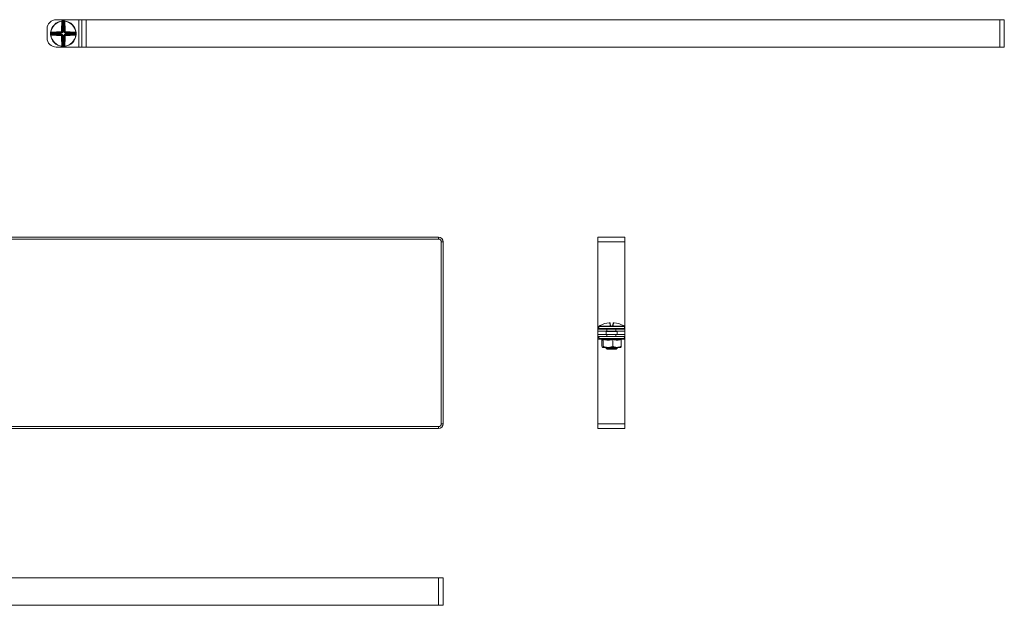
# Model space of a CAD drawing. Header units: millimetres. Extents: x -29 to 1011, y -1252 to 295.
# Tile 5 of 11: x 365 to 906, y -1252 to -931. Entities that reach past the tile are written whole.
import ezdxf

# ---------------------------------------------------------------- set-up
doc = ezdxf.new("R2010")
doc.units = ezdxf.units.MM
doc.styles.add('SLDTEXTSTYLE0', font='TXT', dxfattribs={"width": 0.7, "bigfont": 'bigfont'})

msp = doc.modelspace()

# ---------------------------------------------------------------- linework, layer by layer
at = {"color": 7, "linetype": 'Continuous', "lineweight": 15}
for p, q in [((379.65, -940.85), (379.65, -935.85)), ((384.65, -930.85), (397.15, -930.85)), ((387.95, -931.55), (387.96, -931.67)), ((388.04, -937.5), (388.04, -932.35)), ((388.28, -931.53), (388.29, -931.78)), ((388.29, -931.78), (388.29, -937.5)), ((388.88, -931.53), (388.87, -931.78)), ((388.87, -937.5), (388.87, -931.78)), ((389.11, -932.35), (389.11, -937.5)), ((389.2, -931.55), (389.19, -931.67)), ((397.15, -945.85), (397.15, -930.85)), ((397.15, -930.85), (398.65, -930.85)), ((398.65, -945.85), (398.65, -930.85)), ((398.65, -930.85), (401.15, -930.85)), ((401.15, -945.85), (401.15, -930.85)), ((401.15, -930.85), (903.15, -930.85)), ((903.15, -945.85), (903.15, -930.85)), ((903.15, -930.85), (905.65, -930.85)), ((905.65, -945.85), (905.65, -930.85)), ((381.83, -938.23), (381.58, -938.22)), ((381.83, -938.82), (381.58, -938.83)), ((381.61, -937.9), (381.72, -937.91)), ((381.61, -939.15), (381.72, -939.14)), ((387.55, -938.23), (381.83, -938.23)), ((381.83, -938.82), (387.55, -938.82)), ((382.4, -937.99), (387.55, -937.99)), ((387.55, -939.06), (382.4, -939.06)), ((387.55, -937.99), (387.29, -937.73)), ((387.29, -939.32), (387.55, -939.06)), ((387.55, -937.99), (387.55, -938.23)), ((387.55, -939.06), (387.55, -938.82)), ((387.78, -937.24), (388.04, -937.5)), ((388.04, -939.55), (387.78, -939.82)), ((388.04, -937.5), (388.29, -937.5)), ((388.04, -944.7), (388.04, -939.55)), ((388.04, -939.55), (388.29, -939.55)), ((388.29, -939.55), (388.29, -945.27)), ((389.11, -937.5), (388.87, -937.5)), ((388.87, -939.55), (389.11, -939.55)), ((388.87, -945.27), (388.87, -939.55)), ((389.11, -937.5), (389.37, -937.24)), ((389.37, -939.82), (389.11, -939.55)), ((389.11, -939.55), (389.11, -944.7)), ((389.87, -937.73), (389.61, -937.99)), ((389.61, -937.99), (394.75, -937.99)), ((389.61, -937.99), (389.61, -938.23)), ((395.32, -938.23), (389.61, -938.23)), ((389.61, -938.82), (389.61, -939.06)), ((389.61, -938.82), (395.32, -938.82)), ((389.61, -939.06), (389.87, -939.32)), ((394.75, -939.06), (389.61, -939.06)), ((395.57, -938.22), (395.32, -938.23)), ((395.57, -938.83), (395.32, -938.82)), ((395.55, -937.9), (395.43, -937.91)), ((395.55, -939.15), (395.43, -939.14)), ((384.65, -945.85), (397.15, -945.85)), ((387.95, -945.5), (387.96, -945.38)), ((388.29, -945.27), (388.28, -945.52)), ((388.87, -945.27), (388.88, -945.52)), ((389.2, -945.5), (389.19, -945.38)), ((397.15, -945.85), (398.65, -945.85)), ((398.65, -945.85), (401.15, -945.85)), ((401.15, -945.85), (903.15, -945.85)), ((903.15, -945.85), (905.65, -945.85)), ((-7.24, -1050.32), (594.76, -1050.32)), ((-7.24, -1051.32), (594.76, -1051.32)), ((594.76, -1051.32), (594.76, -1050.32)), ((597.26, -1052.82), (596.26, -1052.82)), ((596.26, -1052.82), (596.26, -1152.82)), ((597.26, -1052.82), (597.26, -1152.82)), ((697.2, -1050.32), (682.2, -1050.32)), ((682.2, -1052.82), (682.2, -1050.32)), ((697.2, -1052.82), (682.2, -1052.82)), ((682.2, -1099.32), (682.2, -1052.82)), ((697.2, -1052.82), (697.2, -1050.32)), ((697.2, -1099.32), (697.2, -1052.82)), ((689.08, -1098.77), (688.82, -1097.26)), ((689.08, -1097.47), (689.34, -1098.95)), ((690.42, -1098.95), (690.68, -1097.47)), ((690.94, -1097.26), (690.68, -1098.77)), ((682.2, -1100.82), (682.2, -1099.32)), ((682.2, -1101.82), (682.2, -1100.82)), ((682.2, -1100.82), (687.2, -1100.82)), ((687.2, -1101.82), (682.2, -1101.82)), ((682.2, -1101.82), (682.2, -1103.82)), ((682.88, -1099.41), (682.88, -1100.41)), ((682.91, -1099.26), (682.91, -1099.27)), ((689.26, -1099.3), (682.91, -1099.3)), ((683.03, -1099.08), (689.27, -1099.08)), ((683.03, -1099.08), (683.03, -1099.08)), ((696.63, -1100.66), (683.13, -1100.66)), ((686.86, -1101.89), (686.85, -1101.89)), ((686.88, -1102.01), (686.88, -1103.82)), ((686.92, -1100.66), (686.92, -1100.82)), ((688.84, -1102.11), (687.07, -1102.11)), ((688.07, -1101.86), (687.18, -1101.86)), ((687.2, -1100.82), (687.2, -1101.82)), ((692.2, -1100.82), (687.2, -1100.82)), ((692.2, -1101.82), (687.2, -1101.82)), ((688.27, -1101.86), (688.07, -1101.86)), ((690.18, -1099.41), (689.58, -1099.41)), ((689.59, -1099.16), (690.17, -1099.16)), ((690.5, -1099.08), (696.73, -1099.08)), ((696.85, -1099.3), (690.51, -1099.3)), ((692.7, -1102.11), (690.92, -1102.11)), ((692.58, -1101.86), (691.69, -1101.86)), ((692.2, -1101.82), (692.2, -1100.82)), ((692.2, -1100.82), (697.2, -1100.82)), ((697.2, -1101.82), (692.2, -1101.82)), ((692.84, -1100.66), (692.84, -1100.82)), ((692.88, -1103.82), (692.88, -1102.01)), ((696.73, -1099.08), (696.73, -1099.08)), ((696.85, -1099.27), (696.85, -1099.3)), ((696.88, -1100.41), (696.88, -1099.41)), ((697.2, -1100.82), (697.2, -1099.32)), ((697.2, -1100.82), (697.2, -1101.82)), ((697.2, -1101.82), (697.2, -1103.82)), ((682.2, -1104.82), (682.2, -1103.82)), ((682.2, -1103.82), (687.2, -1103.82)), ((687.2, -1104.82), (682.2, -1104.82)), ((682.2, -1106.32), (682.2, -1104.82)), ((682.2, -1152.82), (682.2, -1106.32)), ((683.15, -1105.92), (684.6, -1106.45)), ((684.55, -1106.43), (684.57, -1106.54)), ((684.57, -1106.54), (684.57, -1110.22)), ((684.58, -1106.44), (684.6, -1106.44)), ((685.27, -1106.54), (685.27, -1110.22)), ((687.2, -1103.82), (687.2, -1104.82)), ((692.2, -1103.82), (687.2, -1103.82)), ((692.2, -1104.82), (687.2, -1104.82)), ((690.59, -1106.54), (690.59, -1110.22)), ((692.2, -1104.82), (692.2, -1103.82)), ((692.2, -1103.82), (697.2, -1103.82)), ((697.2, -1104.82), (692.2, -1104.82)), ((695.2, -1106.54), (695.2, -1110.22)), ((695.21, -1106.43), (696.61, -1105.92)), ((697.2, -1103.82), (697.2, -1104.82)), ((697.2, -1106.32), (697.2, -1104.82)), ((697.2, -1152.82), (697.2, -1106.32)), ((687.93, -1110.82), (684.92, -1110.82)), ((686.88, -1110.82), (686.88, -1111.36)), ((686.88, -1111.36), (687.38, -1111.86)), ((686.88, -1111.36), (692.88, -1111.36)), ((692.38, -1111.86), (687.38, -1111.86)), ((687.93, -1110.82), (692.89, -1110.82)), ((692.38, -1111.86), (692.88, -1111.36)), ((692.88, -1111.36), (692.88, -1110.82)), ((692.89, -1110.82), (694.88, -1110.82)), ((594.76, -1154.32), (-7.24, -1154.32)), ((594.76, -1155.32), (-7.24, -1155.32)), ((594.76, -1155.32), (594.76, -1154.32)), ((596.26, -1152.82), (597.26, -1152.82)), ((697.2, -1152.82), (682.2, -1152.82)), ((682.2, -1155.32), (682.2, -1152.82)), ((697.2, -1155.32), (682.2, -1155.32)), ((697.2, -1155.32), (697.2, -1152.82)), ((-7.24, -1237.46), (594.76, -1237.46)), ((594.76, -1252.46), (594.76, -1237.46)), ((594.76, -1237.46), (597.26, -1237.46)), ((597.26, -1252.46), (597.26, -1237.46)), ((-7.24, -1252.46), (594.76, -1252.46)), ((594.76, -1252.46), (597.26, -1252.46))]:
    msp.add_line(p, q, dxfattribs=at)
at = {"color": 8, "linetype": 'Continuous', "lineweight": 15}
for p, q in [((682.9, -1099.32), (682.2, -1099.32)), ((682.89, -1099.41), (682.88, -1099.41)), ((682.88, -1100.41), (696.88, -1100.41)), ((682.91, -1099.3), (682.91, -1099.27)), ((687.11, -1101.87), (686.96, -1101.9)), ((687.18, -1101.82), (687.18, -1101.86)), ((688.07, -1101.82), (688.07, -1101.86)), ((691.69, -1101.82), (691.69, -1101.86)), ((692.58, -1101.82), (692.58, -1101.86)), ((697.2, -1099.32), (696.87, -1099.32)), ((696.88, -1099.41), (696.87, -1099.41)), ((684.25, -1106.32), (682.2, -1106.32)), ((687.26, -1105.92), (683.15, -1105.92)), ((696.61, -1105.92), (687.26, -1105.92)), ((697.2, -1106.32), (695.51, -1106.32))]:
    msp.add_line(p, q, dxfattribs=at)
at = {"color": 7, "linetype": 'Continuous', "lineweight": 15, "flags": 128}
for points in [[(387.95, -931.55), (387.98, -931.56), (388.01, -931.57), (388.04, -931.59), (388.07, -931.62), (388.09, -931.66), (388.11, -931.7), (388.12, -931.75), (388.13, -931.8)], [(389.02, -931.8), (389.03, -931.75), (389.04, -931.7), (389.06, -931.66), (389.08, -931.62), (389.11, -931.59), (389.14, -931.57), (389.17, -931.56), (389.2, -931.55)], [(381.85, -938.08), (381.8, -938.07), (381.76, -938.06), (381.71, -938.04), (381.67, -938.02), (381.64, -937.99), (381.62, -937.96), (381.61, -937.93), (381.61, -937.9)], [(381.61, -939.15), (381.61, -939.12), (381.62, -939.09), (381.64, -939.06), (381.67, -939.03), (381.71, -939.01), (381.76, -938.99), (381.8, -938.98), (381.85, -938.97)], [(395.55, -937.9), (395.55, -937.93), (395.53, -937.96), (395.51, -937.99), (395.48, -938.02), (395.44, -938.04), (395.4, -938.06), (395.35, -938.07), (395.3, -938.08)], [(395.3, -938.97), (395.35, -938.98), (395.4, -938.99), (395.44, -939.01), (395.48, -939.03), (395.51, -939.06), (395.53, -939.09), (395.55, -939.12), (395.55, -939.15)], [(388.13, -945.25), (388.12, -945.3), (388.11, -945.35), (388.09, -945.39), (388.07, -945.43), (388.04, -945.46), (388.01, -945.48), (387.98, -945.49), (387.95, -945.5)], [(389.2, -945.5), (389.17, -945.49), (389.14, -945.48), (389.11, -945.46), (389.08, -945.43), (389.06, -945.39), (389.04, -945.35), (389.03, -945.3), (389.02, -945.25)]]:
    msp.add_lwpolyline(points, dxfattribs=at)
at = {"color": 8, "linetype": 'Continuous', "lineweight": 15, "flags": 128}
for points in [[(682.89, -1099.41), (682.89, -1099.36), (682.9, -1099.32)], [(696.86, -1099.32), (696.87, -1099.36), (696.87, -1099.41)]]:
    msp.add_lwpolyline(points, dxfattribs=at)
at = {"color": 7, "linetype": 'Continuous', "lineweight": 15}
for centre, radius, start, end in [((384.65, -935.85), 5, 90, 180), ((388.58, -938.53), 7, 95.1288, 174.8712), ((388.58, -938.53), 6.88, 95.1288, 174.8712), ((453.33, -938.23), 65.83, 174.7706, 179.1113), ((387.8, -932.52), 0.293, 36.1898, 94.9248), ((452.36, -938.24), 64.59, 174.7706, 179.1113), ((387.71, -932.17), 0.561, 41.5527, 63.3516), ((388.58, -938.53), 7, 87.5357, 92.4643), ((388.58, -938.53), 6.75, 87.5357, 92.4643), ((389.44, -932.17), 0.561, 116.6484, 138.4473), ((389.35, -932.52), 0.293, 85.0752, 143.8102), ((324.8, -938.24), 64.59, 0.8887, 5.2294), ((388.58, -938.53), 6.88, 5.1288, 84.8712), ((388.58, -938.53), 7, 5.1288, 84.8712), ((323.82, -938.23), 65.83, 0.8887, 5.2294), ((384.65, -940.85), 5, 180, 270), ((388.58, -938.53), 7, 177.5357, 182.4643), ((388.58, -938.53), 7, 185.1288, 264.8712), ((382.23, -937.66), 0.561, 206.6484, 228.4473), ((382.23, -939.39), 0.561, 131.5527, 153.3516), ((388.58, -938.53), 6.88, 185.1288, 264.8712), ((388.58, -938.53), 6.75, 177.5357, 182.4643), ((388.28, -1003.28), 65.83, 90.8887, 95.2294), ((382.58, -937.75), 0.293, 175.0752, 233.8102), ((382.58, -939.3), 0.293, 126.1898, 184.9248), ((388.28, -873.77), 65.83, 264.7706, 269.1113), ((388.29, -1002.31), 64.59, 90.8887, 95.2294), ((388.29, -874.75), 64.59, 264.7706, 269.1113), ((388.27, -937.5), 1.01, 177.6972, 192.9472), ((388.27, -939.55), 1.01, 167.0528, 182.3028), ((387.55, -938.22), 1.01, 77.0528, 92.3028), ((387.55, -938.83), 1.01, 267.6972, 282.9472), ((453.33, -938.82), 65.83, 180.8887, 185.2294), ((452.36, -938.81), 64.59, 180.8887, 185.2294), ((324.8, -938.81), 64.59, 354.7706, 359.1113), ((388.58, -938.53), 6.88, 275.1288, 354.8712), ((388.58, -938.53), 7, 275.1288, 354.8712), ((389.6, -938.22), 1.01, 87.6972, 102.9472), ((389.6, -938.83), 1.01, 257.0528, 272.3028), ((323.82, -938.82), 65.83, 354.7706, 359.1113), ((388.88, -937.5), 1.01, 347.0528, 2.3028), ((388.87, -1002.31), 64.59, 84.7706, 89.1113), ((388.87, -874.75), 64.59, 270.8887, 275.2294), ((388.88, -939.55), 1.01, 357.6972, 12.9472), ((388.87, -1003.28), 65.83, 84.7706, 89.1113), ((388.87, -873.77), 65.83, 270.8887, 275.2294), ((394.58, -937.75), 0.293, 306.1898, 4.9248), ((394.58, -939.3), 0.293, 355.0752, 53.8102), ((394.93, -937.66), 0.561, 311.5527, 333.3516), ((394.93, -939.39), 0.561, 26.6484, 48.4473), ((388.58, -938.53), 6.75, 357.5357, 2.4643), ((388.58, -938.53), 7, 357.5357, 2.4643), ((387.8, -944.53), 0.293, 265.0752, 323.8102), ((387.71, -944.88), 0.561, 296.6484, 318.4473), ((388.58, -938.53), 7, 267.5357, 272.4643), ((388.58, -938.53), 6.75, 267.5357, 272.4643), ((389.44, -944.88), 0.561, 221.5527, 243.3516), ((389.35, -944.53), 0.293, 216.1898, 274.9248), ((594.76, -1052.82), 2.5, 0, 90), ((594.76, -1052.82), 1.5, 0, 90), ((689.87, -1110.54), 13.34, 95.6166, 118.1057), ((688.84, -1097.51), 0.249, 10.1256, 94.8135), ((690.92, -1097.51), 0.249, 85.1865, 169.8744), ((689.89, -1110.54), 13.34, 61.8943, 84.3834), ((683.13, -1099.41), 0.25, 155.8256, 180), ((683.13, -1100.41), 0.25, 180, 270), ((683.16, -1099.3), 0.25, 119.5448, 173.6267), ((683.16, -1099.3), 0.25, 121.4361, 180.0408), ((686.22, -1100.91), 0.25, 20, 90), ((686.81, -1102.1), 0.255, 359.4837, 53.1431), ((687.18, -1101.36), 0.5, 248.2779, 270), ((688.35, -1102.09), 0.492, 358.0268, 22.6031), ((689.12, -1099), 0.233, 13.4875, 98.5562), ((690.95, -1099.27), 1.69, 173.4928, 180.7494), ((690.06, -1099.85), 0.978, 129.6677, 145.2136), ((689.33, -1099.24), 0.172, 54.2052, 113.0531), ((691.04, -1099.34), 1.46, 172.6321, 182.4439), ((688.72, -1099.34), 1.46, 357.5561, 7.3679), ((690.43, -1099.24), 0.172, 66.9469, 125.7948), ((689.7, -1099.85), 0.978, 34.7864, 50.3323), ((690.64, -1099), 0.233, 81.4438, 166.5125), ((688.82, -1099.27), 1.69, 359.2506, 6.5072), ((691.41, -1102.09), 0.492, 157.3969, 181.9732), ((692.58, -1101.36), 0.5, 270, 291.7221), ((692.95, -1102.1), 0.255, 126.8569, 180.5163), ((693.54, -1100.91), 0.25, 90, 160), ((696.63, -1100.41), 0.25, 270, 0), ((696.6, -1099.3), 0.25, 6.3733, 60.4552), ((696.6, -1099.3), 0.25, 359.9592, 58.5639), ((696.63, -1099.41), 0.25, 0, 25.4195), ((683.35, -1105.39), 0.567, 90, 250), ((696.41, -1105.39), 0.567, 290, 90), ((594.76, -1152.82), 2.5, 270, 0), ((594.76, -1152.82), 1.5, 270, 0)]:
    msp.add_arc(centre, radius, start, end, dxfattribs=at)
at = {"color": 8, "linetype": 'Continuous', "lineweight": 15}
for centre, radius, start, end in [((687.2, -1101.49), 0.47, 224.3428, 240.1833), ((687.63, -1101.32), 1.31, 333.6544, 337.4682), ((692.13, -1101.32), 1.31, 202.5318, 206.3456), ((692.56, -1101.49), 0.47, 299.8167, 315.6572)]:
    msp.add_arc(centre, radius, start, end, dxfattribs=at)
at = {"color": 7, "linetype": 'Continuous', "lineweight": 15}
for centre, major_axis, ratio, start_param, end_param in [((387.53, -937.47), (0.375, -0.375), 0.942694, 5.512866, 7.053504), ((387.53, -937.47), (0.547, -0.547), 0.970288, 5.512866, 7.053504), ((387.53, -939.58), (0.547, 0.547), 0.970288, 5.512866, 7.053504), ((387.53, -939.58), (0.375, 0.375), 0.942694, 5.512866, 7.053504), ((389.63, -937.47), (-0.547, -0.547), 0.970288, 5.512866, 7.053504), ((389.63, -939.58), (-0.547, 0.547), 0.970288, 5.512866, 7.053504), ((389.63, -937.47), (0.375, 0.375), 0.942694, 2.371274, 3.911912), ((389.63, -939.58), (0.375, -0.375), 0.942694, 2.371274, 3.911912), ((687.02, -1100.91), (0.564, -0.091), 0.124069, 1.757057, 3.210607), ((692.74, -1100.91), (0.564, 0.091), 0.124069, 6.214171, 7.667721)]:
    msp.add_ellipse(centre, major_axis=major_axis, ratio=ratio, start_param=start_param, end_param=end_param, dxfattribs=at)
for points, knots in [([(387.78, -932.23), (387.8, -932.08), (387.83, -931.88), (387.94, -931.71), (387.96, -931.67)], [0, 0, 0, 0, 0.7708973, 1, 1, 1, 1]), ([(387.95, -931.55), (387.95, -931.55), (388, -931.55), (388.1, -931.54), (388.22, -931.53), (388.28, -931.53)], [0, 0, 0, 0, 0.0030731, 0.4996924, 1, 1, 1, 1]), ([(388.13, -931.8), (388.12, -931.84), (388.06, -932.02), (388.05, -932.2), (388.04, -932.35)], [0, 0, 0, 0, 0.218063, 1, 1, 1, 1]), ([(388.29, -931.78), (388.26, -931.78), (388.2, -931.79), (388.15, -931.8), (388.13, -931.8)], [0, 0, 0, 0, 0.497853, 1, 1, 1, 1]), ([(389.02, -931.8), (389.02, -931.8), (389, -931.8), (388.95, -931.79), (388.9, -931.78), (388.87, -931.78)], [0, 0, 0, 0, 0.003106, 0.502169, 1, 1, 1, 1]), ([(388.88, -931.53), (388.94, -931.53), (389.05, -931.54), (389.16, -931.55), (389.2, -931.55), (389.2, -931.55)], [0, 0, 0, 0, 0.5003076, 0.9969269, 1, 1, 1, 1]), ([(389.11, -932.35), (389.1, -932.2), (389.09, -932.02), (389.04, -931.84), (389.02, -931.8)], [0, 0, 0, 0, 0.781937, 1, 1, 1, 1]), ([(389.19, -931.67), (389.22, -931.71), (389.32, -931.88), (389.35, -932.08), (389.37, -932.23)], [0, 0, 0, 0, 0.229103, 1, 1, 1, 1]), ([(381.58, -938.22), (381.59, -938.17), (381.59, -938.05), (381.6, -937.95), (381.61, -937.9), (381.61, -937.9)], [0, 0, 0, 0, 0.500308, 0.996927, 1, 1, 1, 1]), ([(381.61, -939.15), (381.61, -939.15), (381.6, -939.1), (381.59, -939), (381.59, -938.88), (381.58, -938.83)], [0, 0, 0, 0, 0.003073, 0.499692, 1, 1, 1, 1]), ([(381.72, -937.91), (381.76, -937.89), (381.94, -937.78), (382.13, -937.75), (382.28, -937.73)], [0, 0, 0, 0, 0.229103, 1, 1, 1, 1]), ([(382.28, -939.32), (382.13, -939.3), (381.94, -939.27), (381.76, -939.16), (381.72, -939.14)], [0, 0, 0, 0, 0.770897, 1, 1, 1, 1]), ([(381.85, -938.08), (381.85, -938.08), (381.85, -938.1), (381.84, -938.15), (381.84, -938.21), (381.83, -938.23)], [0, 0, 0, 0, 0.003106, 0.502169, 1, 1, 1, 1]), ([(381.83, -938.82), (381.84, -938.84), (381.84, -938.9), (381.85, -938.95), (381.85, -938.97)], [0, 0, 0, 0, 0.497853, 1, 1, 1, 1]), ([(382.4, -937.99), (382.26, -938), (382.07, -938.01), (381.89, -938.07), (381.85, -938.08)], [0, 0, 0, 0, 0.781937, 1, 1, 1, 1]), ([(381.85, -938.97), (381.89, -938.98), (382.07, -939.04), (382.26, -939.05), (382.4, -939.06)], [0, 0, 0, 0, 0.218063, 1, 1, 1, 1]), ([(387.26, -937.46), (387.29, -937.46), (387.35, -937.45), (387.42, -937.41), (387.48, -937.34), (387.51, -937.27), (387.51, -937.23), (387.51, -937.21)], [0, 0, 0, 0, 0.2183992, 0.436827, 0.6546258, 0.8721812, 1, 1, 1, 1]), ([(387.51, -939.84), (387.51, -939.81), (387.5, -939.75), (387.46, -939.68), (387.39, -939.62), (387.32, -939.59), (387.28, -939.59), (387.26, -939.59)], [0, 0, 0, 0, 0.218399, 0.436827, 0.654626, 0.872181, 1, 1, 1, 1]), ([(387.78, -937.24), (387.78, -937.27), (387.77, -937.36), (387.71, -937.49), (387.6, -937.62), (387.45, -937.71), (387.34, -937.72), (387.29, -937.73)], [0, 0, 0, 0, 0.127707, 0.345274, 0.563217, 0.781734, 1, 1, 1, 1]), ([(387.29, -939.32), (387.32, -939.33), (387.41, -939.33), (387.54, -939.39), (387.67, -939.5), (387.76, -939.65), (387.77, -939.76), (387.78, -939.82)], [0, 0, 0, 0, 0.1277068, 0.3452738, 0.5632172, 0.7817336, 1, 1, 1, 1]), ([(389.87, -937.73), (389.83, -937.73), (389.75, -937.72), (389.61, -937.66), (389.48, -937.55), (389.39, -937.4), (389.38, -937.29), (389.37, -937.24)], [0, 0, 0, 0, 0.127707, 0.345274, 0.563217, 0.781734, 1, 1, 1, 1]), ([(389.37, -939.82), (389.38, -939.78), (389.38, -939.7), (389.44, -939.56), (389.55, -939.43), (389.7, -939.34), (389.81, -939.33), (389.87, -939.32)], [0, 0, 0, 0, 0.127707, 0.345274, 0.563217, 0.781734, 1, 1, 1, 1]), ([(389.64, -937.21), (389.64, -937.24), (389.65, -937.3), (389.7, -937.37), (389.76, -937.43), (389.83, -937.46), (389.88, -937.46), (389.89, -937.46)], [0, 0, 0, 0, 0.218399, 0.436827, 0.654626, 0.872181, 1, 1, 1, 1]), ([(389.89, -939.59), (389.86, -939.59), (389.81, -939.6), (389.73, -939.64), (389.67, -939.71), (389.65, -939.78), (389.64, -939.82), (389.64, -939.84)], [0, 0, 0, 0, 0.218399, 0.436827, 0.654626, 0.872181, 1, 1, 1, 1]), ([(395.3, -938.08), (395.26, -938.07), (395.08, -938.01), (394.9, -938), (394.75, -937.99)], [0, 0, 0, 0, 0.218063, 1, 1, 1, 1]), ([(394.75, -939.06), (394.9, -939.05), (395.08, -939.04), (395.26, -938.98), (395.3, -938.97)], [0, 0, 0, 0, 0.7819366, 1, 1, 1, 1]), ([(394.87, -937.73), (395.02, -937.75), (395.22, -937.78), (395.39, -937.89), (395.43, -937.91)], [0, 0, 0, 0, 0.770897, 1, 1, 1, 1]), ([(395.43, -939.14), (395.39, -939.16), (395.22, -939.27), (395.02, -939.3), (394.87, -939.32)], [0, 0, 0, 0, 0.229103, 1, 1, 1, 1]), ([(395.32, -938.23), (395.32, -938.21), (395.31, -938.15), (395.3, -938.1), (395.3, -938.08)], [0, 0, 0, 0, 0.497853, 1, 1, 1, 1]), ([(395.3, -938.97), (395.3, -938.97), (395.3, -938.95), (395.31, -938.9), (395.32, -938.84), (395.32, -938.82)], [0, 0, 0, 0, 0.003106, 0.502169, 1, 1, 1, 1]), ([(395.55, -937.9), (395.55, -937.9), (395.55, -937.95), (395.56, -938.05), (395.57, -938.17), (395.57, -938.22)], [0, 0, 0, 0, 0.003073, 0.499692, 1, 1, 1, 1]), ([(395.57, -938.83), (395.57, -938.88), (395.56, -939), (395.55, -939.1), (395.55, -939.15), (395.55, -939.15)], [0, 0, 0, 0, 0.500308, 0.996927, 1, 1, 1, 1]), ([(387.96, -945.38), (387.94, -945.34), (387.83, -945.17), (387.8, -944.97), (387.78, -944.82)], [0, 0, 0, 0, 0.229103, 1, 1, 1, 1]), ([(388.28, -945.52), (388.22, -945.52), (388.1, -945.51), (388, -945.5), (387.95, -945.5), (387.95, -945.5)], [0, 0, 0, 0, 0.500308, 0.996927, 1, 1, 1, 1]), ([(388.04, -944.7), (388.05, -944.85), (388.06, -945.03), (388.12, -945.21), (388.13, -945.25)], [0, 0, 0, 0, 0.781937, 1, 1, 1, 1]), ([(388.13, -945.25), (388.13, -945.25), (388.15, -945.25), (388.2, -945.26), (388.26, -945.27), (388.29, -945.27)], [0, 0, 0, 0, 0.003106, 0.502169, 1, 1, 1, 1]), ([(388.87, -945.27), (388.9, -945.27), (388.95, -945.26), (389, -945.25), (389.02, -945.25)], [0, 0, 0, 0, 0.497853, 1, 1, 1, 1]), ([(389.2, -945.5), (389.2, -945.5), (389.16, -945.5), (389.05, -945.51), (388.94, -945.52), (388.88, -945.52)], [0, 0, 0, 0, 0.0030731, 0.4996924, 1, 1, 1, 1]), ([(389.02, -945.25), (389.04, -945.21), (389.09, -945.03), (389.1, -944.85), (389.11, -944.7)], [0, 0, 0, 0, 0.218063, 1, 1, 1, 1]), ([(389.37, -944.82), (389.35, -944.97), (389.32, -945.17), (389.22, -945.34), (389.19, -945.38)], [0, 0, 0, 0, 0.770897, 1, 1, 1, 1]), ([(689.08, -1097.46), (689.08, -1097.45), (689.07, -1097.42), (689.04, -1097.36), (688.99, -1097.31), (688.94, -1097.28), (688.89, -1097.26), (688.85, -1097.26), (688.79, -1097.25), (688.7, -1097.25), (688.61, -1097.26), (688.56, -1097.26), (688.55, -1097.27)], [0, 0, 0, 0, 0.037319, 0.157023, 0.255718, 0.342261, 0.420093, 0.495743, 0.600871, 0.800229, 0.962115, 1, 1, 1, 1]), ([(688.82, -1097.26), (688.81, -1097.26), (688.81, -1097.26), (688.76, -1097.25), (688.7, -1097.25), (688.63, -1097.26), (688.58, -1097.26), (688.57, -1097.26)], [0, 0, 0, 0, 0.2183992, 0.436827, 0.6546258, 0.8721812, 1, 1, 1, 1]), ([(691.18, -1097.26), (691.17, -1097.26), (691.12, -1097.26), (691.02, -1097.25), (690.95, -1097.25), (690.88, -1097.26), (690.82, -1097.28), (690.76, -1097.32), (690.71, -1097.38), (690.68, -1097.44), (690.68, -1097.47), (690.68, -1097.47)], [0, 0, 0, 0, 0.066923, 0.2381, 0.430282, 0.538321, 0.635628, 0.739505, 0.862235, 0.996759, 1, 1, 1, 1]), ([(691.2, -1097.26), (691.17, -1097.26), (691.11, -1097.26), (691.03, -1097.25), (690.98, -1097.25), (690.95, -1097.26), (690.95, -1097.26), (690.94, -1097.26)], [0, 0, 0, 0, 0.218399, 0.436827, 0.654626, 0.872181, 1, 1, 1, 1]), ([(682.91, -1099.3), (682.91, -1099.3), (682.9, -1099.33), (682.9, -1099.39), (682.89, -1099.4), (682.89, -1099.41)], [0, 0, 0, 0, 0.0030731, 0.4996924, 1, 1, 1, 1]), ([(682.91, -1099.26), (682.91, -1099.28), (682.9, -1099.31), (682.9, -1099.33), (682.9, -1099.33), (682.9, -1099.33)], [0, 0, 0, 0, 0.4270979, 0.8369727, 1, 1, 1, 1]), ([(683.59, -1098.77), (683.44, -1098.86), (683.24, -1098.96), (683.07, -1099.06), (683.03, -1099.08)], [0, 0, 0, 0, 0.7708973, 1, 1, 1, 1]), ([(686.46, -1101.82), (686.45, -1101.84), (686.41, -1101.88), (686.39, -1101.95), (686.38, -1102), (686.38, -1102.05), (686.39, -1102.09), (686.4, -1102.1), (686.4, -1102.1)], [0, 0, 0, 0, 0.268096, 0.496778, 0.689263, 0.851172, 0.98243, 1, 1, 1, 1]), ([(686.83, -1101.86), (686.83, -1101.86), (686.83, -1101.86), (686.83, -1101.86), (686.83, -1101.86), (686.83, -1101.85), (686.83, -1101.85)], [0, 0, 0, 0, 0.870435, 0.9743, 0.993403, 1, 1, 1, 1]), ([(686.85, -1101.89), (686.86, -1101.9), (686.86, -1101.91), (686.88, -1101.95), (686.88, -1101.99), (686.88, -1102.01)], [0, 0, 0, 0, 0.159101, 0.481128, 1, 1, 1, 1]), ([(690.95, -1101.9), (690.79, -1101.9), (690.36, -1101.9), (689.63, -1101.88), (689.08, -1101.89), (688.81, -1101.9)], [0, 0, 0, 0, 0.232421, 0.610897, 1, 1, 1, 1]), ([(690.92, -1102.11), (690.86, -1102.1), (690.73, -1102.1), (690.53, -1102.08), (690.32, -1102.04), (690.1, -1102.01), (689.87, -1102), (689.65, -1102.02), (689.4, -1102.05), (689.13, -1102.09), (688.94, -1102.1), (688.84, -1102.11)], [0, 0, 0, 0, 0.084982, 0.188194, 0.292085, 0.397364, 0.503648, 0.610192, 0.717991, 0.85811, 1, 1, 1, 1]), ([(689.27, -1099.08), (689.24, -1099.06), (689.14, -1098.96), (689.11, -1098.86), (689.08, -1098.77)], [0, 0, 0, 0, 0.229103, 1, 1, 1, 1]), ([(689.58, -1099.41), (689.52, -1099.4), (689.41, -1099.39), (689.3, -1099.33), (689.26, -1099.3), (689.26, -1099.3)], [0, 0, 0, 0, 0.500308, 0.996927, 1, 1, 1, 1]), ([(689.34, -1098.95), (689.35, -1098.99), (689.37, -1099.04), (689.42, -1099.09), (689.43, -1099.1)], [0, 0, 0, 0, 0.781937, 1, 1, 1, 1]), ([(689.43, -1099.1), (689.43, -1099.1), (689.46, -1099.12), (689.51, -1099.15), (689.56, -1099.15), (689.59, -1099.16)], [0, 0, 0, 0, 0.003106, 0.502169, 1, 1, 1, 1]), ([(690.17, -1099.16), (690.2, -1099.15), (690.26, -1099.15), (690.3, -1099.12), (690.33, -1099.1)], [0, 0, 0, 0, 0.497853, 1, 1, 1, 1]), ([(690.51, -1099.3), (690.51, -1099.3), (690.46, -1099.33), (690.36, -1099.39), (690.24, -1099.4), (690.18, -1099.41)], [0, 0, 0, 0, 0.003073, 0.499692, 1, 1, 1, 1]), ([(690.33, -1099.1), (690.34, -1099.09), (690.39, -1099.04), (690.41, -1098.99), (690.42, -1098.95)], [0, 0, 0, 0, 0.218063, 1, 1, 1, 1]), ([(690.68, -1098.77), (690.66, -1098.86), (690.63, -1098.96), (690.52, -1099.06), (690.5, -1099.08)], [0, 0, 0, 0, 0.770897, 1, 1, 1, 1]), ([(691.69, -1101.86), (691.67, -1101.86), (691.43, -1101.86), (691.18, -1101.88), (690.95, -1101.9)], [0, 0, 0, 0, 0.099322, 1, 1, 1, 1]), ([(692.9, -1101.89), (692.91, -1101.89), (692.92, -1101.88), (692.85, -1101.89), (692.8, -1101.9)], [0, 0, 0, 0, 0.212461, 1, 1, 1, 1]), ([(692.88, -1102.01), (692.88, -1102), (692.88, -1101.98), (692.89, -1101.95), (692.9, -1101.92), (692.91, -1101.9), (692.91, -1101.89)], [0, 0, 0, 0, 0.0746, 0.482557, 0.810538, 1, 1, 1, 1]), ([(696.73, -1099.08), (696.69, -1099.06), (696.52, -1098.96), (696.33, -1098.86), (696.17, -1098.77)], [0, 0, 0, 0, 0.229103, 1, 1, 1, 1]), ([(696.86, -1099.33), (696.86, -1099.33), (696.86, -1099.33), (696.86, -1099.32), (696.86, -1099.3), (696.85, -1099.27), (696.85, -1099.26)], [0, 0, 0, 0, 0.0437478, 0.3188698, 0.7636875, 1, 1, 1, 1]), ([(696.87, -1099.41), (696.87, -1099.4), (696.87, -1099.39), (696.86, -1099.33), (696.85, -1099.3), (696.85, -1099.3)], [0, 0, 0, 0, 0.500308, 0.996927, 1, 1, 1, 1]), ([(685.27, -1106.54), (685.21, -1106.61), (685.1, -1106.75), (684.92, -1106.82), (684.74, -1106.76), (684.63, -1106.61), (684.57, -1106.54)], [0, 0, 0, 0, 0.245251, 0.49213, 0.745021, 1, 1, 1, 1]), ([(685.04, -1106.16), (685.26, -1106.2), (685.91, -1106.33), (687.02, -1106.46), (688.29, -1106.47), (689.5, -1106.37), (690.25, -1106.23), (690.62, -1106.16)], [0, 0, 0, 0, 0.1179875, 0.3541329, 0.5923261, 0.7955953, 1, 1, 1, 1]), ([(685.27, -1106.54), (685.27, -1106.5), (685.26, -1106.42), (685.21, -1106.31), (685.14, -1106.22), (685.07, -1106.18), (685.04, -1106.16), (685.04, -1106.16)], [0, 0, 0, 0, 0.236184, 0.471397, 0.732465, 0.992086, 1, 1, 1, 1]), ([(690.59, -1106.54), (690.16, -1106.61), (689.29, -1106.75), (687.96, -1106.82), (686.62, -1106.76), (685.72, -1106.61), (685.27, -1106.54)], [0, 0, 0, 0, 0.245251, 0.49213, 0.745021, 1, 1, 1, 1]), ([(690.59, -1106.54), (690.59, -1106.5), (690.59, -1106.42), (690.6, -1106.31), (690.61, -1106.22), (690.62, -1106.18), (690.62, -1106.16), (690.62, -1106.16)], [0, 0, 0, 0, 0.236184, 0.471397, 0.732465, 0.992086, 1, 1, 1, 1]), ([(695.2, -1106.54), (694.82, -1106.61), (694.07, -1106.75), (692.92, -1106.82), (691.75, -1106.76), (690.98, -1106.61), (690.59, -1106.54)], [0, 0, 0, 0, 0.2452513, 0.4921305, 0.7450212, 1, 1, 1, 1]), ([(690.62, -1106.16), (690.81, -1106.2), (691.37, -1106.33), (692.33, -1106.46), (693.43, -1106.47), (694.48, -1106.37), (695.14, -1106.23), (695.47, -1106.16)], [0, 0, 0, 0, 0.1179875, 0.3541329, 0.5923261, 0.7955953, 1, 1, 1, 1]), ([(695.2, -1106.54), (695.2, -1106.5), (695.21, -1106.42), (695.27, -1106.31), (695.35, -1106.22), (695.43, -1106.18), (695.46, -1106.16), (695.47, -1106.16)], [0, 0, 0, 0, 0.236184, 0.471397, 0.732465, 0.992086, 1, 1, 1, 1]), ([(684.57, -1110.22), (684.62, -1110.37), (684.72, -1110.66), (684.84, -1110.81), (684.91, -1110.82), (684.92, -1110.82)], [0, 0, 0, 0, 0.442922, 0.896343, 1, 1, 1, 1]), ([(684.92, -1110.82), (684.97, -1110.8), (685.06, -1110.76), (685.18, -1110.5), (685.25, -1110.29), (685.27, -1110.22)], [0, 0, 0, 0, 0.39547, 0.801975, 1, 1, 1, 1]), ([(687.93, -1110.82), (687.79, -1110.82), (687.29, -1110.81), (686.42, -1110.65), (685.68, -1110.39), (685.3, -1110.23), (685.27, -1110.22)], [0, 0, 0, 0, 0.148154, 0.552, 0.965648, 1, 1, 1, 1]), ([(690.59, -1110.22), (690.36, -1110.31), (689.83, -1110.52), (688.94, -1110.76), (688.27, -1110.8), (687.93, -1110.82)], [0, 0, 0, 0, 0.2627068, 0.6274922, 1, 1, 1, 1]), ([(690.59, -1110.22), (690.92, -1110.37), (691.58, -1110.66), (692.37, -1110.81), (692.81, -1110.82), (692.89, -1110.82)], [0, 0, 0, 0, 0.442922, 0.896343, 1, 1, 1, 1]), ([(692.89, -1110.82), (693.2, -1110.8), (693.84, -1110.76), (694.6, -1110.5), (695.05, -1110.29), (695.2, -1110.22)], [0, 0, 0, 0, 0.39547, 0.801975, 1, 1, 1, 1]), ([(695.2, -1110.22), (695.15, -1110.37), (695.04, -1110.66), (694.92, -1110.81), (694.86, -1110.82), (694.84, -1110.82)], [0, 0, 0, 0, 0.442922, 0.896343, 1, 1, 1, 1])]:
    msp.add_open_spline(points, degree=3, knots=knots, dxfattribs=at)
at = {"color": 8, "linetype": 'Continuous', "lineweight": 15}
for points, knots in [([(686.96, -1101.9), (686.93, -1101.9), (686.86, -1101.9), (686.86, -1101.9), (686.86, -1101.89)], [0, 0, 0, 0, 0.457505, 1, 1, 1, 1]), ([(687.07, -1102.11), (687.05, -1102.1), (687, -1102.1), (686.95, -1102.08), (686.91, -1102.04), (686.89, -1102.01), (686.88, -1102.01), (686.88, -1102.01)], [0, 0, 0, 0, 0.169947, 0.376351, 0.584112, 0.79465, 1, 1, 1, 1]), ([(688.81, -1101.9), (688.64, -1101.88), (688.46, -1101.87), (688.29, -1101.86), (688.27, -1101.86)], [0, 0, 0, 0, 0.904198, 1, 1, 1, 1]), ([(692.8, -1101.9), (692.76, -1101.88), (692.73, -1101.87), (692.67, -1101.86), (692.67, -1101.86)], [0, 0, 0, 0, 0.967063, 1, 1, 1, 1]), ([(692.88, -1102.01), (692.88, -1102.01), (692.88, -1102), (692.87, -1102.02), (692.85, -1102.05), (692.79, -1102.09), (692.73, -1102.1), (692.7, -1102.11)], [0, 0, 0, 0, 0.007197, 0.220307, 0.435927, 0.716192, 1, 1, 1, 1]), ([(684.6, -1106.44), (684.65, -1106.45), (684.75, -1106.48), (684.9, -1106.37), (684.99, -1106.23), (685.04, -1106.16)], [0, 0, 0, 0, 0.327072, 0.662599, 1, 1, 1, 1]), ([(695.47, -1106.16), (695.43, -1106.2), (695.35, -1106.32), (695.27, -1106.37), (695.22, -1106.41)], [0, 0, 0, 0, 0.378294, 1, 1, 1, 1])]:
    msp.add_open_spline(points, degree=3, knots=knots, dxfattribs=at)

# ---------------------------------------------------------------- texts
at = {"color": 7, "linetype": 'Continuous', "lineweight": 0, "insert": (-3.69, -994.04), "char_height": 20, "attachment_point": 1, "style": 'SLDTEXTSTYLE0'}
msp.add_mtext('\\M+18456\\M+1844B\\M+18454-600\\M+18487100', dxfattribs=at)

doc.saveas('drawing.dxf')
